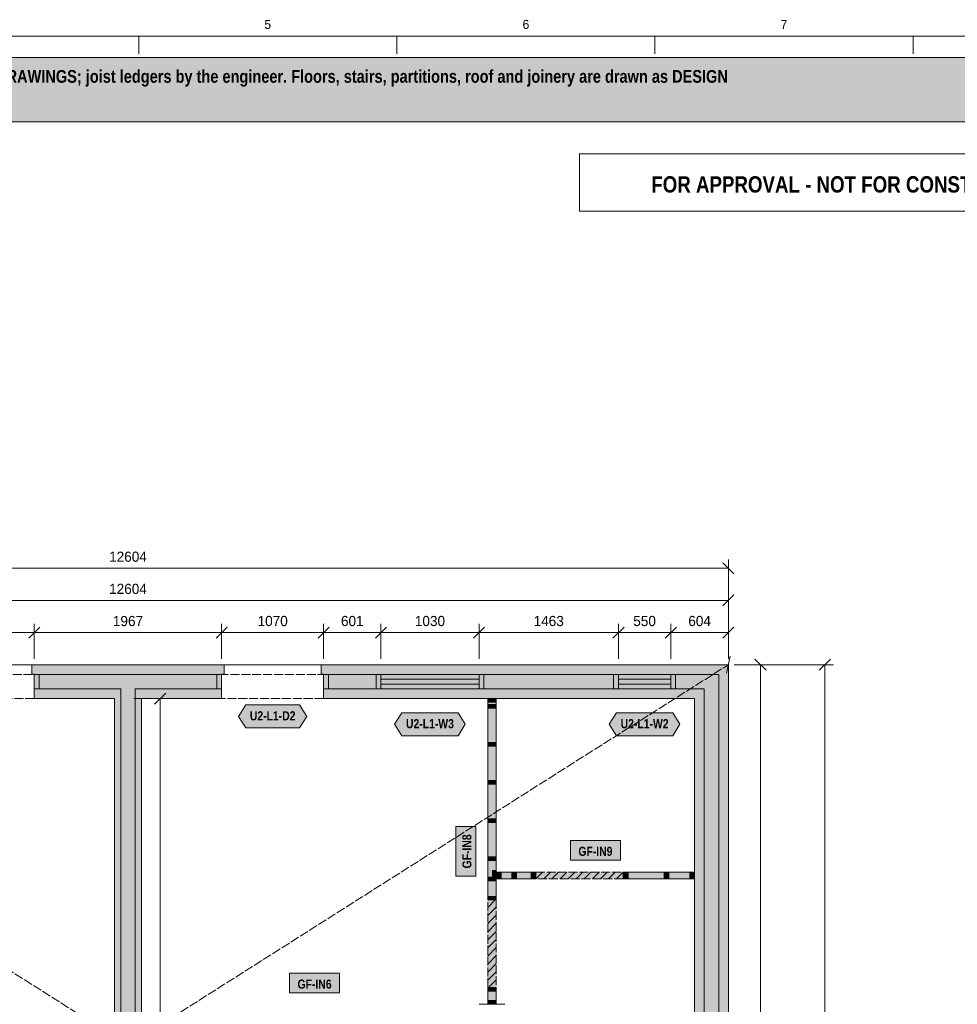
# Model space of a CAD drawing. Header units: millimetres. Extents: x 17 to 413, y 4 to 292.
# Tile 4 of 5: x 148 to 279, y 155 to 292. Entities that reach past the tile are written whole.
import ezdxf
from ezdxf.enums import TextEntityAlignment as Align

# ---------------------------------------------------------------- set-up
doc = ezdxf.new("R2010")
doc.units = ezdxf.units.MM
doc.linetypes.add('DASHED', pattern=[1.524, 1.27, -0.254])
for name, color, linetype in [('FILL-C_B2B2B5', 7, 'Continuous'), ('FILL-EPS', 7, 'Continuous'), ('FILL-TEAL_DK', 7, 'Continuous'), ('FILL-TIMBER', 7, 'Continuous'), ('FILL-WHITE', 7, 'Continuous'), ('LINE-C_85297A', 7, 'Continuous'), ('LINE-C_85297A-DASH', 7, 'DASHED'), ('LINE-INK', 7, 'Continuous'), ('LINE-INK-DASH', 7, 'DASHED'), ('LINE-RED', 7, 'Continuous'), ('LINE-STEEL_GREY', 7, 'Continuous'), ('LINE-STEEL_GREY-DASH', 7, 'DASHED'), ('LINE-TEAL_DK', 7, 'Continuous'), ('LINE-TIMBER_DK', 7, 'Continuous'), ('TEXT-INK', 7, 'Continuous'), ('TEXT-RED', 7, 'Continuous'), ('TEXT-STEEL_GREY', 7, 'Continuous'), ('TEXT-TEAL_DK', 7, 'Continuous')]:
    doc.layers.add(name, color=color, linetype=linetype)
doc.styles.add('OpenSansCondensed-Bold', font='OpenSansCondensed-Bold.ttf')

msp = doc.modelspace()

# ---------------------------------------------------------------- hatches: boundary and pattern name
at = {"layer": 'FILL-C_B2B2B5', "true_color": 0xb2b2b5}
h = msp.add_hatch(color=256, dxfattribs=at)
h.dxf.hatch_style = 1
h.paths.add_polyline_path([(149.89, 200.67), (176.11, 200.67), (176.11, 198.64), (164.02, 198.64), (164.02, 98.86), (177.5, 98.86), (177.5, 96.83), (148.51, 96.83), (148.51, 98.86), (161.98, 98.86), (161.98, 198.64), (149.89, 198.64)])
h = msp.add_hatch(color=256, dxfattribs=at)
h.dxf.hatch_style = 1
h.paths.add_polyline_path([(190.38, 200.67), (245.67, 200.67), (245.67, 96.83), (236.89, 96.83), (236.89, 98.86), (243.64, 98.86), (243.64, 198.64), (190.38, 198.64)])
at = {"layer": 'FILL-EPS', "true_color": 0xccffff}
h = msp.add_hatch(color=256, dxfattribs=at)
h.dxf.hatch_style = 1
h.paths.add_polyline_path([(149.89, 200.69), (149.55, 200.69), (149.55, 202.03), (176.44, 202.03), (176.44, 200.69), (176.11, 200.69), (176.11, 200.67), (149.89, 200.67)])
h = msp.add_hatch(color=256, dxfattribs=at)
h.dxf.hatch_style = 1
h.paths.add_polyline_path([(190.38, 200.69), (190.05, 200.69), (190.05, 202.03), (247.03, 202.03), (247.03, 95.47), (236.55, 95.47), (236.55, 96.81), (236.89, 96.81), (236.89, 96.83), (245.67, 96.83), (245.67, 200.67), (190.38, 200.67)])
h = msp.add_hatch(color=256, dxfattribs=at)
h.dxf.hatch_style = 1
h.paths.add_polyline_path([(149.89, 197.29), (149.89, 198.64), (161.98, 198.64), (161.98, 98.86), (148.51, 98.86), (148.51, 100.21), (161.1, 100.21), (161.1, 197.29)])
h = msp.add_hatch(color=256, dxfattribs=at)
h.dxf.hatch_style = 1
h.paths.add_polyline_path([(176.11, 197.29), (164.91, 197.29), (164.91, 100.21), (177.5, 100.21), (177.5, 98.86), (164.02, 98.86), (164.02, 198.64), (176.11, 198.64)])
h = msp.add_hatch(color=256, dxfattribs=at)
h.dxf.hatch_style = 1
h.paths.add_polyline_path([(242.29, 197.29), (190.38, 197.29), (190.38, 198.64), (243.64, 198.64), (243.64, 98.86), (236.89, 98.86), (236.89, 100.21), (242.29, 100.21)])
at = {"layer": 'FILL-TEAL_DK', "true_color": 0x006b5c}
h = msp.add_hatch(color=256, dxfattribs=at)
h.dxf.hatch_style = 1
h.paths.add_polyline_path([(149.89, 200.67), (150.55, 200.67), (150.55, 198.64), (149.89, 198.64)])
h = msp.add_hatch(color=256, dxfattribs=at)
h.dxf.hatch_style = 1
h.paths.add_polyline_path([(175.45, 200.67), (176.11, 200.67), (176.11, 198.64), (175.45, 198.64)])
h = msp.add_hatch(color=256, dxfattribs=at)
h.dxf.hatch_style = 1
h.paths.add_polyline_path([(190.38, 200.67), (191.05, 200.67), (191.05, 198.64), (190.38, 198.64)])
h = msp.add_hatch(color=256, dxfattribs=at)
h.dxf.hatch_style = 1
h.paths.add_polyline_path([(197.73, 200.67), (198.39, 200.67), (198.39, 198.64), (197.73, 198.64)])
h = msp.add_hatch(color=256, dxfattribs=at)
h.dxf.hatch_style = 1
h.paths.add_polyline_path([(212.13, 200.67), (212.79, 200.67), (212.79, 198.64), (212.13, 198.64)])
h = msp.add_hatch(color=256, dxfattribs=at)
h.dxf.hatch_style = 1
h.paths.add_polyline_path([(230.97, 200.67), (231.64, 200.67), (231.64, 198.64), (230.97, 198.64)])
h = msp.add_hatch(color=256, dxfattribs=at)
h.dxf.hatch_style = 1
h.paths.add_polyline_path([(238.97, 200.67), (239.64, 200.67), (239.64, 198.64), (238.97, 198.64)])
at = {"layer": 'FILL-TIMBER', "true_color": 0xeddbb8}
h = msp.add_hatch(color=256, dxfattribs=at)
h.dxf.hatch_style = 1
h.paths.add_polyline_path([(214.53, 197.28), (214.53, 196.97), (214.53, 196.77), (214.06, 196.77), (213.34, 196.77), (213.34, 197.08), (213.34, 197.28), (213.8, 197.28)])
h = msp.add_hatch(color=256, dxfattribs=at)
h.dxf.hatch_style = 1
h.paths.add_polyline_path([(214.53, 196.47), (214.53, 196.16), (214.53, 195.96), (214.06, 195.96), (213.34, 195.96), (213.34, 196.27), (213.34, 196.47), (213.8, 196.47)])
h = msp.add_hatch(color=256, dxfattribs=at)
h.dxf.hatch_style = 1
h.paths.add_polyline_path([(214.53, 191.13), (214.53, 190.83), (214.53, 190.63), (214.06, 190.63), (213.34, 190.63), (213.34, 190.94), (213.34, 191.13), (213.8, 191.13)])
h = msp.add_hatch(color=256, dxfattribs=at)
h.dxf.hatch_style = 1
h.paths.add_polyline_path([(214.53, 185.8), (214.53, 185.49), (214.53, 185.29), (214.06, 185.29), (213.34, 185.29), (213.34, 185.6), (213.34, 185.8), (213.8, 185.8)])
h = msp.add_hatch(color=256, dxfattribs=at)
h.dxf.hatch_style = 1
h.paths.add_polyline_path([(214.53, 180.47), (214.53, 180.16), (214.53, 179.96), (214.06, 179.96), (213.34, 179.96), (213.34, 180.27), (213.34, 180.47), (213.8, 180.47)])
h = msp.add_hatch(color=256, dxfattribs=at)
h.dxf.hatch_style = 1
h.paths.add_polyline_path([(214.53, 175.13), (214.53, 174.83), (214.53, 174.63), (214.06, 174.63), (213.34, 174.63), (213.34, 174.94), (213.34, 175.13), (213.8, 175.13)])
h = msp.add_hatch(color=256, dxfattribs=at)
h.dxf.hatch_style = 1
h.paths.add_polyline_path([(214.53, 172.31), (214.53, 172), (214.53, 171.8), (214.06, 171.8), (213.34, 171.8), (213.34, 172.11), (213.34, 172.31), (213.8, 172.31)])
h = msp.add_hatch(color=256, dxfattribs=at)
h.dxf.hatch_style = 1
h.paths.add_polyline_path([(214.53, 173.24), (214.53, 172.67), (214.53, 172.31), (214.33, 172.31), (214.02, 172.31), (214.02, 172.88), (214.02, 173.24), (214.22, 173.24)])
h = msp.add_hatch(color=256, dxfattribs=at)
h.dxf.hatch_style = 1
h.paths.add_polyline_path([(215.22, 172.05), (214.81, 172.05), (214.55, 172.05), (214.55, 172.41), (214.55, 172.99), (214.96, 172.99), (215.22, 172.99), (215.22, 172.63)])
h = msp.add_hatch(color=256, dxfattribs=at)
h.dxf.hatch_style = 1
h.paths.add_polyline_path([(217.38, 172.05), (216.97, 172.05), (216.71, 172.05), (216.71, 172.41), (216.71, 172.99), (217.13, 172.99), (217.38, 172.99), (217.38, 172.63)])
h = msp.add_hatch(color=256, dxfattribs=at)
h.dxf.hatch_style = 1
h.paths.add_polyline_path([(220.08, 172.05), (219.66, 172.05), (219.41, 172.05), (219.41, 172.41), (219.41, 172.99), (219.82, 172.99), (220.08, 172.99), (220.08, 172.63)])
h = msp.add_hatch(color=256, dxfattribs=at)
h.dxf.hatch_style = 1
h.paths.add_polyline_path([(232.98, 172.05), (232.57, 172.05), (232.32, 172.05), (232.32, 172.41), (232.32, 172.99), (232.73, 172.99), (232.98, 172.99), (232.98, 172.63)])
h = msp.add_hatch(color=256, dxfattribs=at)
h.dxf.hatch_style = 1
h.paths.add_polyline_path([(238.71, 172.05), (238.3, 172.05), (238.05, 172.05), (238.05, 172.41), (238.05, 172.99), (238.46, 172.99), (238.71, 172.99), (238.71, 172.63)])
h = msp.add_hatch(color=256, dxfattribs=at)
h.dxf.hatch_style = 1
h.paths.add_polyline_path([(242.28, 172.05), (241.87, 172.05), (241.61, 172.05), (241.61, 172.41), (241.61, 172.99), (242.02, 172.99), (242.28, 172.99), (242.28, 172.63)])
h = msp.add_hatch(color=256, dxfattribs=at)
h.dxf.hatch_style = 1
h.paths.add_polyline_path([(214.53, 169.61), (214.53, 169.3), (214.53, 169.11), (214.06, 169.11), (213.34, 169.11), (213.34, 169.42), (213.34, 169.61), (213.8, 169.61)])
h = msp.add_hatch(color=256, dxfattribs=at)
h.dxf.hatch_style = 1
h.paths.add_polyline_path([(214.53, 156.87), (214.53, 156.56), (214.53, 156.36), (214.06, 156.36), (213.34, 156.36), (213.34, 156.67), (213.34, 156.87), (213.8, 156.87)])
h = msp.add_hatch(color=256, dxfattribs=at)
h.dxf.hatch_style = 1
h.paths.add_polyline_path([(214.53, 155.03), (214.53, 154.72), (214.53, 154.52), (214.06, 154.52), (213.34, 154.52), (213.34, 154.83), (213.34, 155.03), (213.8, 155.03)])
at = {"layer": 'FILL-WHITE', "true_color": 0xfff5f0}
h = msp.add_hatch(color=256, dxfattribs=at)
h.dxf.hatch_style = 1
h.paths.add_polyline_path([(23, 278), (307, 278), (307, 287), (23, 287)])
at = {"layer": 'FILL-WHITE', "true_color": 0xfaf5e8}
h = msp.add_hatch(color=256, dxfattribs=at)
h.dxf.hatch_style = 1
h.paths.add_polyline_path([(213.34, 175.13), (213.34, 179.96), (213.34, 180.27), (213.34, 180.47), (213.34, 185.29), (213.34, 185.6), (213.34, 185.8), (213.34, 190.63), (213.34, 190.94), (213.34, 191.13), (213.34, 195.96), (213.34, 196.27), (213.34, 196.47), (213.34, 196.77), (213.34, 197.08), (213.34, 197.28), (213.8, 197.28), (214.53, 197.28), (214.53, 196.97), (214.53, 196.77), (214.53, 196.47), (214.53, 196.16), (214.53, 195.96), (214.53, 191.13), (214.53, 190.83), (214.53, 190.63), (214.53, 185.8), (214.53, 185.49), (214.53, 185.29), (214.53, 180.47), (214.53, 180.16), (214.53, 179.96), (214.53, 175.13), (214.53, 174.83), (214.53, 174.63), (214.53, 173.24), (214.53, 172.67), (214.53, 172.31), (214.53, 172), (214.53, 171.8), (214.53, 169.61), (214.53, 169.3), (214.53, 169.11), (214.06, 169.11), (213.34, 169.11), (213.34, 169.42), (213.34, 169.61), (213.34, 171.8), (213.34, 172.11), (213.34, 172.31), (213.34, 174.63), (213.34, 174.94)])
at = {"layer": 'FILL-WHITE', "true_color": 0xffffff}
h = msp.add_hatch(color=256, dxfattribs=at)
h.dxf.hatch_style = 1
h.paths.add_polyline_path([(178.49, 194.79), (179.49, 196.39), (187.01, 196.39), (188.01, 194.79), (187.01, 193.19), (179.49, 193.19)])
h = msp.add_hatch(color=256, dxfattribs=at)
h.dxf.hatch_style = 1
h.paths.add_polyline_path([(200.32, 193.69), (201.32, 195.29), (209.2, 195.29), (210.2, 193.69), (209.2, 192.09), (201.32, 192.09)])
h = msp.add_hatch(color=256, dxfattribs=at)
h.dxf.hatch_style = 1
h.paths.add_polyline_path([(230.36, 193.69), (231.36, 195.29), (239.25, 195.29), (240.25, 193.69), (239.25, 192.09), (231.36, 192.09)])
h = msp.add_hatch(color=256, dxfattribs=at)
h.dxf.hatch_style = 1
h.paths.add_polyline_path([(211.66, 172.41), (211.66, 179.39), (208.89, 179.39), (208.89, 172.41)])
h = msp.add_hatch(color=256, dxfattribs=at)
h.dxf.hatch_style = 1
h.paths.add_polyline_path([(224.93, 174.67), (231.91, 174.67), (231.91, 177.44), (224.93, 177.44)])
at = {"layer": 'FILL-WHITE', "true_color": 0xfaf5e8}
h = msp.add_hatch(color=256, dxfattribs=at)
h.dxf.hatch_style = 1
h.paths.add_polyline_path([(214.55, 172.05), (214.55, 172.41), (214.55, 172.99), (214.55, 172.99), (214.96, 172.99), (215.22, 172.99), (216.71, 172.99), (217.13, 172.99), (217.38, 172.99), (219.41, 172.99), (219.82, 172.99), (220.08, 172.99), (220.08, 172.99), (220.08, 172.63), (220.08, 172.05), (220.08, 172.05), (219.66, 172.05), (219.41, 172.05), (217.38, 172.05), (216.97, 172.05), (216.71, 172.05), (215.22, 172.05), (214.81, 172.05), (214.55, 172.05)])
at = {"layer": 'FILL-WHITE', "true_color": 0xffffff}
h = msp.add_hatch(color=256, dxfattribs=at)
h.dxf.hatch_style = 1
h.paths.add_polyline_path([(220.08, 172.05), (220.08, 172.99), (232.32, 172.99), (232.32, 172.05)])
at = {"layer": 'FILL-WHITE', "true_color": 0xfaf5e8}
h = msp.add_hatch(color=256, dxfattribs=at)
h.dxf.hatch_style = 1
h.paths.add_polyline_path([(232.32, 172.05), (232.32, 172.05), (232.32, 172.05), (232.32, 172.41), (232.32, 172.99), (232.32, 172.99), (232.32, 172.99), (232.32, 172.99), (232.73, 172.99), (232.98, 172.99), (238.05, 172.99), (238.46, 172.99), (238.71, 172.99), (241.61, 172.99), (242.02, 172.99), (242.28, 172.99), (242.28, 172.99), (242.28, 172.99), (242.28, 172.99), (242.28, 172.63), (242.28, 172.05), (242.28, 172.05), (242.28, 172.05), (242.28, 172.05), (241.87, 172.05), (241.61, 172.05), (238.71, 172.05), (238.3, 172.05), (238.05, 172.05), (232.98, 172.05), (232.57, 172.05), (232.32, 172.05)])
at = {"layer": 'FILL-WHITE', "true_color": 0xffffff}
h = msp.add_hatch(color=256, dxfattribs=at)
h.dxf.hatch_style = 1
h.paths.add_polyline_path([(213.34, 156.87), (213.34, 169.11), (214.53, 169.11), (214.53, 156.87)])
h = msp.add_hatch(color=256, dxfattribs=at)
h.dxf.hatch_style = 1
h.paths.add_polyline_path([(185.62, 156.09), (192.6, 156.09), (192.6, 158.85), (185.62, 158.85)])
at = {"layer": 'FILL-WHITE', "true_color": 0xfaf5e8}
h = msp.add_hatch(color=256, dxfattribs=at)
h.dxf.hatch_style = 1
h.paths.add_polyline_path([(214.06, 154.52), (213.34, 154.52), (213.34, 154.83), (213.34, 155.03), (213.34, 156.36), (213.34, 156.67), (213.34, 156.87), (213.8, 156.87), (214.53, 156.87), (214.53, 156.56), (214.53, 156.36), (214.53, 155.03), (214.53, 154.72), (214.53, 154.52)])

# ---------------------------------------------------------------- linework, layer by layer
at = {"layer": 'LINE-C_85297A', "lineweight": 5}
msp.add_line((246.76, 200.86), (247.29, 203.2), dxfattribs=at)
at = {"layer": 'LINE-C_85297A-DASH', "lineweight": 5}
for p, q in [((78.97, 95.47), (247.03, 202.03)), ((78.97, 202.03), (247.03, 95.47))]:
    msp.add_line(p, q, dxfattribs=at)
at = {"layer": 'LINE-INK', "lineweight": 5}
for p, q in [((164.5, 290), (164.5, 287.5)), ((200.62, 290), (200.62, 287.5)), ((236.75, 290), (236.75, 287.5)), ((272.88, 290), (272.88, 287.5)), ((247.03, 202.83), (247.03, 216.73)), ((247.03, 215.53), (78.97, 215.53)), ((247.8, 214.75), (246.25, 216.3)), ((247.03, 202.83), (247.03, 212.23)), ((78.97, 211.03), (247.03, 211.03)), ((246.25, 210.25), (247.8, 211.8)), ((149.11, 205.75), (150.66, 207.3)), ((149.89, 202.83), (149.89, 207.73)), ((175.34, 205.75), (176.89, 207.3)), ((176.11, 202.83), (176.11, 207.73)), ((189.6, 205.75), (191.16, 207.3)), ((190.38, 202.83), (190.38, 207.73)), ((197.62, 205.75), (199.17, 207.3)), ((198.39, 202.83), (198.39, 207.73)), ((211.35, 205.75), (212.91, 207.3)), ((212.13, 202.83), (212.13, 207.73)), ((230.86, 205.75), (232.42, 207.3)), ((231.64, 202.83), (231.64, 207.73)), ((238.19, 205.75), (239.75, 207.3)), ((238.97, 202.83), (238.97, 207.73)), ((246.25, 205.75), (247.8, 207.3)), ((247.03, 202.83), (247.03, 207.73)), ((78.97, 206.53), (247.03, 206.53)), ((250.75, 202.8), (252.3, 201.25)), ((259.75, 201.25), (261.3, 202.8)), ((212.13, 202.03), (198.39, 202.03)), ((238.97, 202.03), (231.64, 202.03)), ((247.83, 202.03), (252.73, 202.03)), ((247.83, 202.03), (261.73, 202.03)), ((251.53, 202.03), (251.53, 95.47)), ((260.53, 95.47), (260.53, 202.03)), ((212.13, 199.99), (198.39, 199.99)), ((238.97, 199.99), (231.64, 199.99)), ((212.13, 199.32), (198.39, 199.32)), ((238.97, 199.32), (231.64, 199.32)), ((163.8, 197.29), (168.7, 197.29)), ((166.72, 196.51), (168.28, 198.06)), ((167.5, 100.21), (167.5, 197.29)), ((212.13, 197.29), (198.39, 197.29)), ((238.97, 197.29), (231.64, 197.29)), ((215.73, 154.51), (212.14, 154.51))]:
    msp.add_line(p, q, dxfattribs=at)
for points in [[(20, 7), (413, 7), (413, 290), (20, 290)], [(161.1, 197.29), (149.89, 197.29), (149.89, 200.69), (149.55, 200.69), (149.55, 202.03), (176.44, 202.03), (176.44, 200.69), (176.11, 200.69), (176.11, 197.29), (164.91, 197.29), (164.91, 100.21), (177.5, 100.21), (177.5, 96.81), (177.83, 96.81), (177.83, 95.47), (148.17, 95.47), (148.17, 96.81), (148.51, 96.81), (148.51, 100.21), (161.1, 100.21)], [(242.29, 100.21), (242.29, 197.29), (190.38, 197.29), (190.38, 200.69), (190.05, 200.69), (190.05, 202.03), (247.03, 202.03), (247.03, 95.47), (236.55, 95.47), (236.55, 96.81), (236.89, 96.81), (236.89, 100.21)], [(213.34, 175.13), (213.34, 179.96), (213.34, 180.27), (213.34, 180.47), (213.34, 185.29), (213.34, 185.6), (213.34, 185.8), (213.34, 190.63), (213.34, 190.94), (213.34, 191.13), (213.34, 195.96), (213.34, 196.27), (213.34, 196.47), (213.34, 196.77), (213.34, 197.08), (213.34, 197.28), (213.8, 197.28), (214.53, 197.28), (214.53, 196.97), (214.53, 196.77), (214.53, 196.47), (214.53, 196.16), (214.53, 195.96), (214.53, 191.13), (214.53, 190.83), (214.53, 190.63), (214.53, 185.8), (214.53, 185.49), (214.53, 185.29), (214.53, 180.47), (214.53, 180.16), (214.53, 179.96), (214.53, 175.13), (214.53, 174.83), (214.53, 174.63), (214.53, 173.24), (214.53, 172.67), (214.53, 172.31), (214.53, 172), (214.53, 171.8), (214.53, 169.61), (214.53, 169.3), (214.53, 169.11), (214.06, 169.11), (213.34, 169.11), (213.34, 169.42), (213.34, 169.61), (213.34, 171.8), (213.34, 172.11), (213.34, 172.31), (213.34, 174.63), (213.34, 174.94)], [(211.66, 172.41), (211.66, 179.39), (208.89, 179.39), (208.89, 172.41)], [(224.93, 174.67), (231.91, 174.67), (231.91, 177.44), (224.93, 177.44)], [(214.55, 172.05), (214.55, 172.41), (214.55, 172.99), (214.55, 172.99), (214.96, 172.99), (215.22, 172.99), (216.71, 172.99), (217.13, 172.99), (217.38, 172.99), (219.41, 172.99), (219.82, 172.99), (220.08, 172.99), (220.08, 172.99), (220.08, 172.63), (220.08, 172.05), (220.08, 172.05), (219.66, 172.05), (219.41, 172.05), (217.38, 172.05), (216.97, 172.05), (216.71, 172.05), (215.22, 172.05), (214.81, 172.05), (214.55, 172.05)], [(232.32, 172.05), (232.32, 172.05), (232.32, 172.05), (232.32, 172.41), (232.32, 172.99), (232.32, 172.99), (232.32, 172.99), (232.32, 172.99), (232.73, 172.99), (232.98, 172.99), (238.05, 172.99), (238.46, 172.99), (238.71, 172.99), (241.61, 172.99), (242.02, 172.99), (242.28, 172.99), (242.28, 172.99), (242.28, 172.99), (242.28, 172.99), (242.28, 172.63), (242.28, 172.05), (242.28, 172.05), (242.28, 172.05), (242.28, 172.05), (241.87, 172.05), (241.61, 172.05), (238.71, 172.05), (238.3, 172.05), (238.05, 172.05), (232.98, 172.05), (232.57, 172.05), (232.32, 172.05)], [(185.62, 156.09), (192.6, 156.09), (192.6, 158.85), (185.62, 158.85)], [(214.06, 154.52), (213.34, 154.52), (213.34, 154.83), (213.34, 155.03), (213.34, 156.36), (213.34, 156.67), (213.34, 156.87), (213.8, 156.87), (214.53, 156.87), (214.53, 156.56), (214.53, 156.36), (214.53, 155.03), (214.53, 154.72), (214.53, 154.52)]]:
    msp.add_lwpolyline(points, close=True, dxfattribs=at)
at = {"layer": 'LINE-INK-DASH', "lineweight": 5}
for p, q in [((149.89, 202.03), (135.62, 202.03)), ((190.38, 202.03), (176.11, 202.03)), ((149.89, 197.29), (135.62, 197.29)), ((190.38, 197.29), (176.11, 197.29))]:
    msp.add_line(p, q, dxfattribs=at)
for points in [[(220.08, 172.05), (220.08, 172.99), (232.32, 172.99), (232.32, 172.05)], [(213.34, 156.87), (213.34, 169.11), (214.53, 169.11), (214.53, 156.87)]]:
    msp.add_lwpolyline(points, close=True, dxfattribs=at)
at = {"layer": 'LINE-RED', "lineweight": 5}
for points in [[(23, 278), (307, 278), (307, 287), (23, 287)], [(226.21, 265.5), (303, 265.5), (303, 273.5), (226.21, 273.5)]]:
    msp.add_lwpolyline(points, close=True, dxfattribs=at)
at = {"layer": 'LINE-STEEL_GREY', "lineweight": 5}
for points in [[(149.89, 200.67), (176.11, 200.67), (176.11, 198.64), (164.02, 198.64), (164.02, 98.86), (177.5, 98.86), (177.5, 96.83), (148.51, 96.83), (148.51, 98.86), (161.98, 98.86), (161.98, 198.64), (149.89, 198.64)], [(190.38, 200.67), (245.67, 200.67), (245.67, 96.83), (236.89, 96.83), (236.89, 98.86), (243.64, 98.86), (243.64, 198.64), (190.38, 198.64)]]:
    msp.add_lwpolyline(points, close=True, dxfattribs=at)
at = {"layer": 'LINE-STEEL_GREY-DASH', "lineweight": 5}
for points in [[(78.95, 202.05), (78.97, 202.03), (247.03, 202.03), (247.04, 202.04), (247.06, 202.06), (247.06, 202.06), (247.05, 202.05), (247.04, 202.04), (247.03, 202.03), (247.03, 95.47), (247.03, 95.47), (247.03, 95.47), (247.03, 95.47), (247.05, 95.45), (247.03, 95.47), (247.03, 95.47), (78.97, 95.47), (78.97, 202.03)], [(245.67, 200.67), (80.33, 200.67), (80.33, 96.83), (245.67, 96.83)]]:
    msp.add_lwpolyline(points, close=True, dxfattribs=at)
at = {"layer": 'LINE-TEAL_DK', "lineweight": 5}
for points in [[(149.89, 200.67), (150.55, 200.67), (150.55, 198.64), (149.89, 198.64)], [(175.45, 200.67), (176.11, 200.67), (176.11, 198.64), (175.45, 198.64)], [(190.38, 200.67), (191.05, 200.67), (191.05, 198.64), (190.38, 198.64)], [(197.73, 200.67), (198.39, 200.67), (198.39, 198.64), (197.73, 198.64)], [(212.13, 200.67), (212.79, 200.67), (212.79, 198.64), (212.13, 198.64)], [(230.97, 200.67), (231.64, 200.67), (231.64, 198.64), (230.97, 198.64)], [(238.97, 200.67), (239.64, 200.67), (239.64, 198.64), (238.97, 198.64)], [(178.49, 194.79), (179.49, 196.39), (187.01, 196.39), (188.01, 194.79), (187.01, 193.19), (179.49, 193.19)], [(200.32, 193.69), (201.32, 195.29), (209.2, 195.29), (210.2, 193.69), (209.2, 192.09), (201.32, 192.09)], [(230.36, 193.69), (231.36, 195.29), (239.25, 195.29), (240.25, 193.69), (239.25, 192.09), (231.36, 192.09)]]:
    msp.add_lwpolyline(points, close=True, dxfattribs=at)
at = {"layer": 'LINE-TIMBER_DK', "lineweight": 5}
for p, q in [((220.08, 172.06), (221.01, 172.99)), ((221.2, 172.05), (222.14, 172.99)), ((222.34, 172.05), (223.27, 172.99)), ((223.47, 172.05), (224.4, 172.99)), ((224.6, 172.05), (225.53, 172.99)), ((225.73, 172.05), (226.66, 172.99)), ((226.86, 172.05), (227.79, 172.99)), ((227.99, 172.05), (228.93, 172.99)), ((229.12, 172.05), (230.06, 172.99)), ((230.25, 172.05), (231.19, 172.99)), ((231.39, 172.05), (232.32, 172.98)), ((213.34, 168.05), (214.4, 169.11)), ((213.34, 166.92), (214.53, 168.11)), ((213.34, 165.79), (214.53, 166.97)), ((213.34, 164.66), (214.53, 165.84)), ((213.34, 163.52), (214.53, 164.71)), ((213.34, 162.39), (214.53, 163.58)), ((213.34, 161.26), (214.53, 162.45)), ((213.34, 160.13), (214.53, 161.32)), ((213.34, 159), (214.53, 160.19)), ((213.34, 157.87), (214.53, 159.05)), ((213.47, 156.87), (214.53, 157.92))]:
    msp.add_line(p, q, dxfattribs=at)
for points in [[(214.53, 197.28), (214.53, 196.97), (214.53, 196.77), (214.06, 196.77), (213.34, 196.77), (213.34, 197.08), (213.34, 197.28), (213.8, 197.28)], [(214.53, 196.47), (214.53, 196.16), (214.53, 195.96), (214.06, 195.96), (213.34, 195.96), (213.34, 196.27), (213.34, 196.47), (213.8, 196.47)], [(214.53, 191.13), (214.53, 190.83), (214.53, 190.63), (214.06, 190.63), (213.34, 190.63), (213.34, 190.94), (213.34, 191.13), (213.8, 191.13)], [(214.53, 185.8), (214.53, 185.49), (214.53, 185.29), (214.06, 185.29), (213.34, 185.29), (213.34, 185.6), (213.34, 185.8), (213.8, 185.8)], [(214.53, 180.47), (214.53, 180.16), (214.53, 179.96), (214.06, 179.96), (213.34, 179.96), (213.34, 180.27), (213.34, 180.47), (213.8, 180.47)], [(214.53, 175.13), (214.53, 174.83), (214.53, 174.63), (214.06, 174.63), (213.34, 174.63), (213.34, 174.94), (213.34, 175.13), (213.8, 175.13)], [(214.53, 172.31), (214.53, 172), (214.53, 171.8), (214.06, 171.8), (213.34, 171.8), (213.34, 172.11), (213.34, 172.31), (213.8, 172.31)], [(214.53, 173.24), (214.53, 172.67), (214.53, 172.31), (214.33, 172.31), (214.02, 172.31), (214.02, 172.88), (214.02, 173.24), (214.22, 173.24)], [(215.22, 172.05), (214.81, 172.05), (214.55, 172.05), (214.55, 172.41), (214.55, 172.99), (214.96, 172.99), (215.22, 172.99), (215.22, 172.63)], [(217.38, 172.05), (216.97, 172.05), (216.71, 172.05), (216.71, 172.41), (216.71, 172.99), (217.13, 172.99), (217.38, 172.99), (217.38, 172.63)], [(220.08, 172.05), (219.66, 172.05), (219.41, 172.05), (219.41, 172.41), (219.41, 172.99), (219.82, 172.99), (220.08, 172.99), (220.08, 172.63)], [(232.98, 172.05), (232.57, 172.05), (232.32, 172.05), (232.32, 172.41), (232.32, 172.99), (232.73, 172.99), (232.98, 172.99), (232.98, 172.63)], [(238.71, 172.05), (238.3, 172.05), (238.05, 172.05), (238.05, 172.41), (238.05, 172.99), (238.46, 172.99), (238.71, 172.99), (238.71, 172.63)], [(242.28, 172.05), (241.87, 172.05), (241.61, 172.05), (241.61, 172.41), (241.61, 172.99), (242.02, 172.99), (242.28, 172.99), (242.28, 172.63)], [(214.53, 169.61), (214.53, 169.3), (214.53, 169.11), (214.06, 169.11), (213.34, 169.11), (213.34, 169.42), (213.34, 169.61), (213.8, 169.61)], [(214.53, 156.87), (214.53, 156.56), (214.53, 156.36), (214.06, 156.36), (213.34, 156.36), (213.34, 156.67), (213.34, 156.87), (213.8, 156.87)], [(214.53, 155.03), (214.53, 154.72), (214.53, 154.52), (214.06, 154.52), (213.34, 154.52), (213.34, 154.83), (213.34, 155.03), (213.8, 155.03)]]:
    msp.add_lwpolyline(points, close=True, dxfattribs=at)

# ---------------------------------------------------------------- texts
at = {"layer": 'TEXT-INK', "style": 'OpenSansCondensed-Bold'}
msp.add_text('ICF PACKAGE: Nudura ICF formwork and accessories are our supply. Raft and foundations AS PER THE ARCHITECTURAL DRAWINGS; joist ledgers by the engineer. Floors, stairs, partitions, roof and joinery are drawn as DESIGN', height=1.778, dxfattribs=at).set_placement((24.6, 283.47))
at = {"layer": 'TEXT-INK'}
for s, p in [('12604', (163, 216.43)), ('12604', (163, 211.93)), ('1967', (163, 207.43)), ('1070', (183.25, 207.43)), ('601', (194.39, 207.43)), ('1030', (205.26, 207.43)), ('1463', (221.88, 207.43)), ('550', (235.3, 207.43)), ('604', (243, 207.43))]:
    msp.add_text(s, height=1.422, dxfattribs=at).set_placement(p, align=Align.CENTER)
at = {"layer": 'TEXT-INK', "style": 'OpenSansCondensed-Bold'}
msp.add_text('GF-IN8', height=1.27, rotation=90, dxfattribs=at).set_placement((211.06, 175.9), align=Align.CENTER)
for s, p in [('GF-IN9', (228.42, 175.27)), ('GF-IN6', (189.11, 156.69))]:
    msp.add_text(s, height=1.27, dxfattribs=at).set_placement(p, align=Align.CENTER)
at = {"layer": 'TEXT-RED', "style": 'OpenSansCondensed-Bold'}
msp.add_text('FOR APPROVAL - NOT FOR CONSTRUCTION', height=2.286, dxfattribs=at).set_placement((264.6, 268.1), align=Align.CENTER)
at = {"layer": 'TEXT-STEEL_GREY'}
for s, p in [('5', (182.56, 291)), ('6', (218.69, 291)), ('7', (254.81, 291))]:
    msp.add_text(s, height=1.27, dxfattribs=at).set_placement(p, align=Align.CENTER)
at = {"layer": 'TEXT-TEAL_DK', "style": 'OpenSansCondensed-Bold'}
for s, p in [('U2-L1-D2', (183.25, 194.24)), ('U2-L1-W3', (205.26, 193.14)), ('U2-L1-W2', (235.3, 193.14))]:
    msp.add_text(s, height=1.27, dxfattribs=at).set_placement(p, align=Align.CENTER)

doc.saveas('drawing.dxf')
